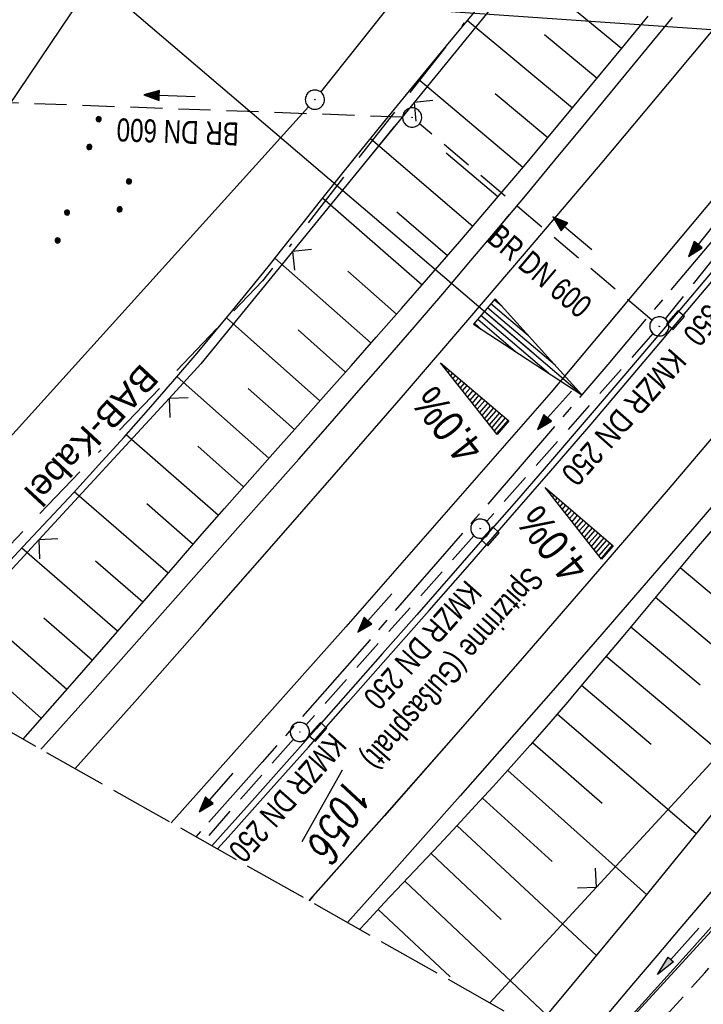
# Model space of a CAD drawing. Extents: x 511324 to 512029, y 473109 to 474055.
# Tile 3 of 29: x 511432 to 511485, y 473168 to 473245. Entities that reach past the tile are written whole.
import ezdxf
from ezdxf.enums import TextEntityAlignment as Align

# ---------------------------------------------------------------- set-up
doc = ezdxf.new("R2010")
doc.units = 0
doc.header["$LTSCALE"] = 10
doc.header["$MEASUREMENT"] = 0
for name, pattern in [('ACAD_ISO16W100', [73, 15, -6.5, 15, -6.5, 15, -7, 1, -7]), ('ACHSE', [5.5, 4, -0.5, 0.5, -0.5]), ('AUSGEZOGEN', [0]), ('LT00', [0]), ('LT11', [0.3, 0.2, -0.1]), ('LT14', [0.6, 0.5, -0.1]), ('STRICHLINIE2', [0.375, 0.25, -0.125])]:
    doc.linetypes.add(name, pattern=pattern)
doc.layers.get('0').update_dxf_attribs({"linetype": 'LT00'})
for name, color, linetype in [('-AX-020', 250, 'ACHSE'), ('-EL-020', 250, 'LT00'), ('-Halt-Pfeil', 4, 'LT00'), ('-Haltung', 182, 'STRICHLINIE2'), ('-Haltungsbeschriftung', 182, 'LT00'), ('-QUE-20O', 11, 'LT00'), ('-QUE-20W', 11, 'LT00'), ('BAB-KABEL', 220, 'ACAD_ISO16W100'), ('BAB-KABEL_TEXT', 221, 'Continuous'), ('DFK_AB_FLNR', 7, 'Continuous'), ('DFK_AB_L', 21, 'LT00'), ('DFK_AB_P', 7, 'LT00'), ('DFK_KATASTER', 250, 'LT00'), ('DFK_NUTZUNG', 250, 'LT00'), ('PFEIL', 140, 'AUSGEZOGEN'), ('RINNE_TEXT', 11, 'Continuous'), ('STROM_FREILTG', 80, 'STROMFREILEITUNG'), ('V92_AFBR_BAB', 250, 'LT00'), ('V92_BOESCH', 250, 'LT00'), ('V92_BOSCHUNG', 250, 'LT00'), ('V92_FELDWEG', 250, 'LT11'), ('V92_GRABEN', 250, 'LT00'), ('V92_KA_PRUF', 182, 'LT00'), ('V92_LD_MARK', 250, 'LT00'), ('V92_RINNE', 182, 'LT00'), ('V92_SINKK', 182, 'LT00'), ('V92_ZAUN', 40, 'LT00'), ('V93_AFBR_BAB', 250, 'LT00'), ('V93_BOESCH', 250, 'LT00'), ('V93_BOSCHUNG', 250, 'LT00'), ('V93_FELDWEG', 250, 'LT11'), ('V93_GRABEN', 250, 'LT00'), ('V93_KA_PRUF', 182, 'LT00'), ('V93_LD_MARK', 250, 'LT00'), ('V93_RINNE', 182, 'LT00'), ('V93_SINKK', 182, 'LT00'), ('V93_ZAUN', 40, 'LT00')]:
    doc.layers.add(name, color=color, linetype=linetype)
doc.layers.add('-BLATT_92-RAND', color=7, linetype='LT14', plot=False)
doc.styles.add('Arial', font='ARIAL.TTF')
doc.styles.add('Beschrift', font='ARIAL.TTF')
doc.styles.add('Haltungsbeschriftung', font='ARIAL.TTF', dxfattribs={"width": 0.75})
doc.styles.get("Standard").update_dxf_attribs({"font": 'romans.shx'})
doc.styles.add('Strom', font='txt.shx')
doc.linetypes.add('STROMFREILEITUNG', pattern='A,12.7,-5.5,["xx",Strom,S=2.5,R=0,X=-2.6,Y=-0.85],-4.35', length=22.55)

# ---------------------------------------------------------------- blocks, each defined once
blk = doc.blocks.new('SYMB0003')
at = {"color": 0, "linetype": 'ByBlock'}
for p, q in [((-0.015712, 0), (0.010166, 0.012015)), ((0, -0.021257), (-0.015712, 0)), ((0.010166, 0.012015), (0, -0.021257))]:
    blk.add_line(p, q, dxfattribs=at)
for points in [[(-0.031395, 0.499013), (-0.093691, 0.491144), (-0.154509, 0.475528), (-0.21289, 0.452414), (-0.267913, 0.422164), (-0.318712, 0.385257), (-0.364484, 0.342274), (-0.404509, 0.293893), (-0.438154, 0.240877), (-0.464888, 0.184062), (-0.484292, 0.124345), (-0.496058, 0.062667), (-0.5, 0)], [(-0.5, 0), (-0.496058, -0.062667), (-0.484292, -0.124345), (-0.464888, -0.184062), (-0.438154, -0.240877), (-0.404509, -0.293893), (-0.364485, -0.342274), (-0.318712, -0.385257), (-0.267914, -0.422164), (-0.21289, -0.452414), (-0.154509, -0.475529), (-0.093691, -0.491144), (-0.031395, -0.499014), (0.031395, -0.499014)], [(0.5, 0), (0.496057, 0.062667), (0.484292, 0.124345), (0.464888, 0.184062), (0.438153, 0.240877), (0.404509, 0.293893), (0.364484, 0.342274), (0.318712, 0.385257), (0.267913, 0.422164), (0.21289, 0.452414), (0.154509, 0.475528), (0.093691, 0.491144), (0.031395, 0.499013), (-0.031395, 0.499013)], [(0.031395, -0.499014), (0.093691, -0.491144), (0.154509, -0.475529), (0.21289, -0.452414), (0.267914, -0.422164), (0.318712, -0.385257), (0.364485, -0.342274), (0.404509, -0.293893), (0.438154, -0.240877), (0.464889, -0.184062), (0.484292, -0.124345), (0.496058, -0.062667), (0.5, 0)]]:
    blk.add_lwpolyline(points, dxfattribs=at)
blk = doc.blocks.new('SYMB0018')
at = {"color": 0, "linetype": 'ByBlock'}
for p, q in [((1, 0.13), (0, 0)), ((0.615385, 0.08), (1, 0.08)), ((0.923077, 0.12), (1, 0.12)), ((0.000669, 0), (1, 0)), ((0.307692, 0.04), (1, 0.04)), ((0.307692, -0.04), (1, -0.04)), ((0.615385, -0.08), (1, -0.08)), ((0.923077, -0.12), (1, -0.12))]:
    blk.add_line(p, q, dxfattribs=at)
blk.add_lwpolyline([(0, 0), (1, -0.13), (1, 0.13)], dxfattribs=at)
blk = doc.blocks.new('SYMB0652')
at = {"color": 0, "linetype": 'ByBlock'}
blk.add_lwpolyline([(-0.15, -0.075), (0.15, -0.075), (0.15, 0.075), (-0.15, 0.075), (-0.15, -0.075)], dxfattribs=at)
blk = doc.blocks.new('SYMB0024')
at = {"color": 0, "linetype": 'ByBlock'}
for p, q in [((-0.5, 0.5), (0, 0)), ((0, 0), (0.5, 0.5))]:
    blk.add_line(p, q, dxfattribs=at)
blk = doc.blocks.new('Pfreil3')
at = {"layer": 'PFEIL'}
blk.add_hatch(color=256, dxfattribs=at).paths.add_polyline_path([(-1.549, 0.273), (-1.549, -0.273), (0, 0)])
for p, q in [((-1.549, 0), (-4.831, 0)), ((-1.549, -0.273), (-1.549, 0.273)), ((-1.549, 0.273), (0, 0)), ((0, 0), (-1.549, -0.273))]:
    blk.add_line(p, q, dxfattribs=at)
blk = doc.blocks.new('SYMB7111')
at = {"color": 0, "linetype": 'ByBlock'}
for p, q in [((-0.13, 0.202919), (-0.13, 0.177081)), ((-0.125, 0.172895), (-0.125, 0.207105)), ((-0.12, 0.209164), (-0.12, 0.170836)), ((-0.115, 0.170204), (-0.115, 0.209796)), ((-0.11, 0.209164), (-0.11, 0.170836)), ((-0.105, 0.172895), (-0.105, 0.207105)), ((-0.1, 0.202919), (-0.1, 0.177081)), ((-0.095, 0.189874), (-0.095, 0.190146)), ((0.1, 0.202919), (0.1, 0.177081)), ((0.105, 0.172895), (0.105, 0.207105)), ((0.11, 0.209164), (0.11, 0.170836)), ((0.115, 0.170204), (0.115, 0.209796)), ((0.12, 0.209164), (0.12, 0.170836)), ((0.125, 0.172895), (0.125, 0.207105)), ((0.13, 0.202919), (0.13, 0.177081)), ((0.135, 0.189874), (0.135, 0.190146)), ((-0.515, -0.177081), (-0.515, -0.202919)), ((-0.51, -0.207105), (-0.51, -0.172895)), ((-0.505, -0.170836), (-0.505, -0.209164)), ((-0.5, -0.209796), (-0.5, -0.170204)), ((-0.495, -0.170836), (-0.495, -0.209164)), ((-0.49, -0.207105), (-0.49, -0.172895)), ((-0.485, -0.177081), (-0.485, -0.202919)), ((-0.48, -0.190126), (-0.48, -0.189854)), ((-0.285, -0.177081), (-0.285, -0.202919)), ((-0.28, -0.207105), (-0.28, -0.172895)), ((-0.275, -0.170836), (-0.275, -0.209164)), ((-0.27, -0.209796), (-0.27, -0.170204)), ((-0.265, -0.170836), (-0.265, -0.209164)), ((-0.26, -0.207105), (-0.26, -0.172895)), ((-0.255, -0.177081), (-0.255, -0.202919)), ((-0.25, -0.190126), (-0.25, -0.189854)), ((0.255, -0.177081), (0.255, -0.202919)), ((0.26, -0.207105), (0.26, -0.172895)), ((0.265, -0.170836), (0.265, -0.209164)), ((0.27, -0.209796), (0.27, -0.170204)), ((0.275, -0.170836), (0.275, -0.209164)), ((0.28, -0.207105), (0.28, -0.172895)), ((0.285, -0.177081), (0.285, -0.202919)), ((0.29, -0.190126), (0.29, -0.189854)), ((0.485, -0.177081), (0.485, -0.202919)), ((0.49, -0.207105), (0.49, -0.172895)), ((0.495, -0.170836), (0.495, -0.209164)), ((0.5, -0.209796), (0.5, -0.170204)), ((0.505, -0.170836), (0.505, -0.209164)), ((0.51, -0.207105), (0.51, -0.172895)), ((0.515, -0.177081), (0.515, -0.202919)), ((0.52, -0.190126), (0.52, -0.189854))]:
    blk.add_line(p, q, dxfattribs=at)
for points in [[(-0.095, 0.19), (-0.096981, 0.198678), (-0.10253, 0.205637), (-0.11055, 0.209499), (-0.11945, 0.209499), (-0.12747, 0.205637), (-0.133019, 0.198678), (-0.135, 0.19), (-0.133019, 0.181322), (-0.12747, 0.174363), (-0.11945, 0.170501), (-0.11055, 0.170501), (-0.10253, 0.174363), (-0.096981, 0.181322), (-0.095, 0.19)], [(0.135, 0.19), (0.133019, 0.198678), (0.12747, 0.205637), (0.11945, 0.209499), (0.11055, 0.209499), (0.10253, 0.205637), (0.096981, 0.198678), (0.095, 0.19), (0.096981, 0.181322), (0.10253, 0.174363), (0.11055, 0.170501), (0.11945, 0.170501), (0.12747, 0.174363), (0.133019, 0.181322), (0.135, 0.19)], [(-0.48, -0.19), (-0.481981, -0.181322), (-0.48753, -0.174363), (-0.49555, -0.170501), (-0.50445, -0.170501), (-0.51247, -0.174363), (-0.518019, -0.181322), (-0.52, -0.19), (-0.518019, -0.198678), (-0.51247, -0.205637), (-0.50445, -0.209499), (-0.49555, -0.209499), (-0.48753, -0.205637), (-0.481981, -0.198678), (-0.48, -0.19)], [(-0.25, -0.19), (-0.251981, -0.181322), (-0.25753, -0.174363), (-0.26555, -0.170501), (-0.27445, -0.170501), (-0.28247, -0.174363), (-0.288019, -0.181322), (-0.29, -0.19), (-0.288019, -0.198678), (-0.28247, -0.205637), (-0.27445, -0.209499), (-0.26555, -0.209499), (-0.25753, -0.205637), (-0.251981, -0.198678), (-0.25, -0.19)], [(0.29, -0.19), (0.288019, -0.181322), (0.28247, -0.174363), (0.27445, -0.170501), (0.26555, -0.170501), (0.25753, -0.174363), (0.251981, -0.181322), (0.25, -0.19), (0.251981, -0.198678), (0.25753, -0.205637), (0.26555, -0.209499), (0.27445, -0.209499), (0.28247, -0.205637), (0.288019, -0.198678), (0.29, -0.19)], [(0.52, -0.19), (0.518019, -0.181322), (0.51247, -0.174363), (0.50445, -0.170501), (0.49555, -0.170501), (0.48753, -0.174363), (0.481981, -0.181322), (0.48, -0.19), (0.481981, -0.198678), (0.48753, -0.205637), (0.49555, -0.209499), (0.50445, -0.209499), (0.51247, -0.205637), (0.518019, -0.198678), (0.52, -0.19)]]:
    blk.add_lwpolyline(points, dxfattribs=at)
blk = doc.blocks.new('SYMB0070')
at = {"color": 0, "linetype": 'ByBlock'}
for p, q in [((-0.5, 0), (0.2, 0)), ((0.5, 0), (0.2, 0.1)), ((0.2, 0.1), (0.2, 0)), ((0.468, 0), (0.21, 0.086)), ((0.21, 0.086), (0.21, -0.086)), ((0.21, -0.086), (0.468, 0)), ((0.22, -0.072), (0.437, 0)), ((0.23, -0.058), (0.405, 0)), ((0.24, -0.045), (0.374, 0)), ((0.342, 0), (0.25, 0.031)), ((0.25, 0.031), (0.25, -0.031)), ((0.25, -0.031), (0.342, 0)), ((0.26, -0.017), (0.31, 0)), ((0.27, -0.003), (0.279, 0))]:
    blk.add_line(p, q, dxfattribs=at)
for points in [[(0.2, 0), (0.2, -0.1), (0.5, 0)], [(0.437, 0), (0.22, 0.072), (0.22, -0.072)], [(0.405, 0), (0.23, 0.058), (0.23, -0.058)], [(0.374, 0), (0.24, 0.045), (0.24, -0.045)], [(0.31, 0), (0.26, 0.017), (0.26, -0.017)], [(0.279, 0), (0.27, 0.003), (0.27, -0.003)]]:
    blk.add_lwpolyline(points, dxfattribs=at)

msp = doc.modelspace()

# ---------------------------------------------------------------- linework, layer by layer
at = {"layer": '-AX-020', "ltscale": 0.2, "flags": 128}
msp.add_lwpolyline([(511886.438, 473994.574), (511883.699, 473984.53), (511880.287, 473972.328), (511876.798, 473960.148), (511873.233, 473947.991), (511869.591, 473935.856), (511865.873, 473923.745), (511862.077, 473911.656), (511858.206, 473899.593), (511854.259, 473887.554), (511850.236, 473875.54), (511846.136, 473863.552), (511841.962, 473851.59), (511837.711, 473839.654), (511833.386, 473827.746), (511828.985, 473815.865), (511824.51, 473804.012), (511819.96, 473792.188), (511815.335, 473780.392), (511810.636, 473768.626), (511805.863, 473756.89), (511801.015, 473745.185), (511796.094, 473733.51), (511791.099, 473721.866), (511786.031, 473710.255), (511780.889, 473698.675), (511775.675, 473687.128), (511770.388, 473675.615), (511765.028, 473664.135), (511759.596, 473652.689), (511754.091, 473641.278), (511748.515, 473629.901), (511742.867, 473618.56), (511737.147, 473607.255), (511731.356, 473595.986), (511725.494, 473584.754), (511719.562, 473573.559), (511713.558, 473562.402), (511707.485, 473551.283), (511701.341, 473540.203), (511695.128, 473529.162), (511688.845, 473518.159), (511682.492, 473507.198), (511676.07, 473496.276), (511669.58, 473485.395), (511663.021, 473474.555), (511656.394, 473463.757), (511649.699, 473453.001), (511642.935, 473442.288), (511636.105, 473431.617), (511629.207, 473420.99), (511622.242, 473410.406), (511615.211, 473399.867), (511608.113, 473389.372), (511600.949, 473378.922), (511593.719, 473368.518), (511586.423, 473358.16), (511579.062, 473347.848), (511571.637, 473337.582), (511564.147, 473327.364), (511556.592, 473317.193), (511548.973, 473307.07), (511541.291, 473296.996), (511533.545, 473286.969), (511525.735, 473276.993), (511517.863, 473267.066), (511509.929, 473257.188), (511501.932, 473247.361), (511493.873, 473237.584), (511485.753, 473227.859), (511477.572, 473218.186), (511475.548, 473215.811), (511467.291, 473206.202), (511458.976, 473196.642), (511450.605, 473187.132), (511445.428, 473181.314)], dxfattribs=at)
at = {"layer": '-BLATT_92-RAND'}
msp.add_lwpolyline([(511779.026, 474055.252), (511324.063, 473249.874), (511573.948, 473108.713), (512028.911, 473914.09), (511779.026, 474055.252)], dxfattribs=at)
at = {"layer": '-EL-020'}
msp.add_line((511471.745, 473219.058), (511414.708, 473267.758), dxfattribs=at)
at = {"layer": '-Haltung'}
for p, q in [((511461.562, 473237.483), (511425.099, 473238.811)), ((511481.026, 473221.636), (511462.884, 473236.972)), ((511490.482, 473232.278), (511482.067, 473221.738)), ((511481.102, 473220.59), (511468.125, 473205.926)), ((511481.102, 473220.59), (511468.125, 473205.926)), ((511467.13, 473204.803), (511454.042, 473190.052)), ((511467.13, 473204.803), (511454.042, 473190.052)), ((511453.048, 473188.928), (511446.04, 473180.968)), ((511453.048, 473188.928), (511446.04, 473180.968))]:
    msp.add_line(p, q, dxfattribs=at)
at = {"layer": '-QUE-20O'}
for p, q in [((511472.712, 473208.553), (511472.707, 473208.547)), ((511472.896, 473208.306), (511472.94, 473208.358)), ((511473.169, 473208.163), (511473.085, 473208.066)), ((511473.275, 473207.826), (511473.397, 473207.969)), ((511473.625, 473207.774), (511473.464, 473207.585)), ((511473.653, 473207.345), (511473.853, 473207.579)), ((511474.081, 473207.384), (511473.842, 473207.104)), ((511474.031, 473206.864), (511474.309, 473207.189)), ((511474.537, 473206.995), (511474.221, 473206.623)), ((511474.41, 473206.383), (511474.766, 473206.8)), ((511474.994, 473206.605), (511474.599, 473206.143)), ((511474.788, 473205.902), (511475.222, 473206.41)), ((511475.45, 473206.215), (511474.977, 473205.662)), ((511475.166, 473205.421), (511475.678, 473206.021)), ((511475.906, 473205.826), (511475.356, 473205.181)), ((511475.545, 473204.94), (511476.134, 473205.631)), ((511476.363, 473205.436), (511475.734, 473204.7)), ((511475.923, 473204.46), (511476.591, 473205.241)), ((511476.819, 473205.047), (511476.112, 473204.219)), ((511476.302, 473203.979), (511477.047, 473204.852)), ((511477.275, 473204.657), (511476.491, 473203.738)), ((511476.68, 473203.498), (511477.503, 473204.462)), ((511477.731, 473204.267), (511476.869, 473203.257)), ((511477.058, 473203.017), (511477.96, 473204.073))]:
    msp.add_line(p, q, dxfattribs=at)
msp.add_lwpolyline([(511477.096, 473202.969), (511472.682, 473208.579), (511478.006, 473204.033), (511477.096, 473202.969)], dxfattribs=at)
at = {"layer": '-QUE-20W'}
for p, q in [((511464.555, 473218.289), (511464.55, 473218.283)), ((511464.739, 473218.043), (511464.783, 473218.094)), ((511465.011, 473217.9), (511464.928, 473217.802)), ((511465.117, 473217.562), (511465.239, 473217.705)), ((511465.467, 473217.51), (511465.306, 473217.321)), ((511465.495, 473217.081), (511465.695, 473217.315)), ((511465.924, 473217.121), (511465.685, 473216.841)), ((511465.874, 473216.6), (511466.152, 473216.926)), ((511466.38, 473216.731), (511466.063, 473216.36)), ((511466.252, 473216.119), (511466.608, 473216.536)), ((511466.836, 473216.341), (511466.441, 473215.879)), ((511466.631, 473215.638), (511467.064, 473216.147)), ((511467.293, 473215.952), (511466.82, 473215.398)), ((511467.009, 473215.158), (511467.521, 473215.757)), ((511467.749, 473215.562), (511467.198, 473214.917)), ((511467.387, 473214.677), (511467.977, 473215.367)), ((511468.205, 473215.173), (511467.576, 473214.436)), ((511467.766, 473214.196), (511468.433, 473214.978)), ((511468.661, 473214.783), (511467.955, 473213.955)), ((511468.144, 473213.715), (511468.889, 473214.588)), ((511469.118, 473214.393), (511468.333, 473213.475)), ((511468.522, 473213.234), (511469.346, 473214.199)), ((511469.574, 473214.004), (511468.712, 473212.994)), ((511468.901, 473212.753), (511469.802, 473213.809))]:
    msp.add_line(p, q, dxfattribs=at)
msp.add_lwpolyline([(511468.939, 473212.705), (511464.524, 473218.315), (511469.848, 473213.77), (511468.939, 473212.705)], dxfattribs=at)
at = {"layer": 'BAB-KABEL', "ltscale": 0.03, "flags": 128}
msp.add_lwpolyline([(511852.889, 474013.526), (511852.776, 474012.454), (511853.171, 473966.862), (511852.492, 473957.146), (511851.311, 473949.656), (511841.692, 473942.065), (511825.821, 473895.229), (511826.651, 473894.117), (511810.899, 473851.945), (511793.573, 473805.027), (511775.285, 473758.358), (511755.124, 473712.475), (511734.052, 473667.008), (511712.225, 473621.972), (511689.498, 473577.273), (511665.157, 473533.497), (511639.854, 473490.241), (511612.908, 473448.14), (511601.588, 473431.806), (511558.048, 473366.072), (511514.894, 473306.01), (511484.056, 473267.454), (511450.631, 473224.7), (511421.861, 473194.628)], dxfattribs=at)
at = {"layer": 'DFK_AB_L'}
for p, q in [((511455.187, 473239.437), (511466.243, 473253.343)), ((511417.17, 473197.277), (511454.217, 473238.293)), ((511476.365, 473163.838), (511491.513, 473180.337))]:
    msp.add_line(p, q, dxfattribs=at)
at = {"layer": 'DFK_KATASTER'}
msp.add_line((511437.501, 473248.338), (511412.539, 473211.272), dxfattribs=at)
at = {"layer": 'STROM_FREILTG', "ltscale": 0.1}
msp.add_lwpolyline([(511327.389, 473255.762), (511441.597, 473247.399), (511557.977, 473239.333), (511644.263, 473233.185)], dxfattribs=at)
at = {"layer": 'V92_AFBR_BAB'}
for points in [[(511658.342, 473470.649), (511645.634, 473450.171), (511632.651, 473429.984), (511618.11, 473407.98), (511604.541, 473387.807), (511590.083, 473366.848), (511577.048, 473348.528), (511563.036, 473329.404), (511548.258, 473309.54), (511535.12, 473292.181), (511520.27, 473273.307), (511504.334, 473253.59), (511488.467, 473234.283), (511473.15, 473216.01), (511457.141, 473197.691), (511443.509, 473182.398)], [(511433.336, 473188.145), (511433.48, 473188.305), (511437.347, 473192.634), (511441.208, 473196.968), (511445.064, 473201.307), (511448.916, 473205.65), (511451.187, 473208.214), (511453.454, 473210.781), (511455.718, 473213.351), (511457.975, 473215.927), (511460.225, 473218.51), (511462.465, 473221.1), (511464.694, 473223.7), (511466.898, 473226.294), (511469.091, 473228.898), (511471.274, 473231.509), (511473.451, 473234.127), (511475.622, 473236.749), (511477.79, 473239.374), (511479.956, 473242), (511482.641, 473245.257)], [(511516.813, 473244.48), (511513.545, 473240.46), (511510.269, 473236.447), (511506.983, 473232.441), (511503.688, 473228.443), (511500.38, 473224.456), (511496.568, 473219.893), (511492.738, 473215.344), (511488.892, 473210.809), (511485.03, 473206.288), (511481.078, 473201.694), (511477.11, 473197.114), (511473.128, 473192.547), (511469.13, 473187.993), (511466.053, 473184.507), (511462.969, 473181.028), (511459.879, 473177.554), (511457.267, 473174.626)]]:
    msp.add_lwpolyline(points, dxfattribs=at)
at = {"layer": 'V92_BOESCH'}
for points in [[(511429.934, 473201.847), (511431.933, 473203.953), (511433.922, 473206.068), (511435.898, 473208.194), (511437.86, 473210.333), (511439.805, 473212.486), (511441.732, 473214.656), (511443.637, 473216.843), (511445.519, 473219.051), (511446.92, 473220.728), (511448.309, 473222.415), (511449.689, 473224.111), (511451.061, 473225.813), (511452.427, 473227.52), (511453.79, 473229.229), (511455.153, 473230.94), (511456.517, 473232.649), (511457.885, 473234.355), (511459.989, 473236.958), (511462.104, 473239.551), (511464.23, 473242.135), (511466.364, 473244.713), (511468.503, 473247.285)], [(511431.943, 473188.932), (511432.314, 473189.348), (511434.246, 473191.535), (511436.169, 473193.729), (511438.087, 473195.929), (511440.001, 473198.131), (511441.913, 473200.335), (511443.827, 473202.539), (511445.743, 473204.739), (511447.665, 473206.935), (511449.633, 473209.17), (511451.607, 473211.399), (511453.585, 473213.626), (511455.563, 473215.851), (511457.54, 473218.078), (511459.513, 473220.308), (511461.481, 473222.544), (511463.44, 473224.786), (511466.024, 473227.776), (511468.592, 473230.78), (511471.144, 473233.798), (511473.681, 473236.828), (511476.207, 473239.869), (511478.721, 473242.918), (511480.728, 473245.366)], [(511518.682, 473224.802), (511514.097, 473218.965), (511509.511, 473213.13), (511504.921, 473207.297), (511500.329, 473201.467), (511498.005, 473198.52), (511495.678, 473195.576), (511493.348, 473192.634), (511491.012, 473189.696), (511488.67, 473186.763), (511486.32, 473183.836), (511483.054, 473179.799), (511479.77, 473175.776), (511476.465, 473171.77), (511473.14, 473167.781)], [(511485.926, 473205.509), (511484.481, 473203.806), (511483.042, 473202.097), (511481.609, 473200.384), (511480.178, 473198.669), (511478.747, 473196.955), (511477.313, 473195.242), (511475.875, 473193.533), (511474.43, 473191.831), (511472.976, 473190.138), (511471.51, 473188.455), (511470.029, 473186.784), (511468.638, 473185.243), (511467.236, 473183.713), (511465.825, 473182.192), (511464.406, 473180.676), (511462.983, 473179.164), (511461.559, 473177.653), (511460.135, 473176.142), (511458.714, 473174.628), (511458.214, 473174.091)]]:
    msp.add_lwpolyline(points, dxfattribs=at)
at = {"layer": 'V92_BOSCHUNG'}
for p, q in [((511478.656, 473242.839), (511470.439, 473249.606)), ((511474.818, 473238.195), (511466.615, 473245.016)), ((511476.74, 473240.514), (511472.633, 473243.913)), ((511470.945, 473233.563), (511462.817, 473240.419)), ((511472.889, 473235.88), (511468.799, 473239.298)), ((511467.038, 473228.959), (511459.049, 473235.798)), ((511469, 473231.262), (511464.963, 473234.685)), ((511463.085, 473224.379), (511455.324, 473231.154)), ((511465.067, 473226.664), (511461.125, 473230.072)), ((511459.102, 473219.842), (511451.602, 473226.488)), ((511461.093, 473222.102), (511457.281, 473225.464)), ((511451.863, 473218.238), (511447.83, 473221.83)), ((511457.104, 473217.587), (511456.123, 473218.461)), ((511451.136, 473210.867), (511443.963, 473217.223)), ((511453.119, 473213.102), (511449.516, 473216.311)), ((511455.112, 473215.344), (511454.613, 473215.788)), ((511447.184, 473206.386), (511439.99, 473212.693)), ((511449.157, 473208.629), (511445.572, 473211.789)), ((511443.257, 473201.883), (511435.936, 473208.235)), ((511445.217, 473204.136), (511441.595, 473207.296)), ((511439.324, 473197.351), (511431.834, 473203.849)), ((511441.298, 473199.627), (511437.591, 473202.827)), ((511483.227, 473202.318), (511488.569, 473197.831)), ((511481.294, 473200.007), (511492.053, 473191.004)), ((511435.356, 473192.8), (511427.716, 473199.529)), ((511437.347, 473195.078), (511433.561, 473198.38)), ((511479.372, 473197.703), (511484.778, 473193.18)), ((511477.456, 473195.412), (511488.302, 473186.303)), ((511433.367, 473190.538), (511429.505, 473193.956)), ((511475.54, 473193.137), (511480.973, 473188.54)), ((511473.628, 473190.895), (511484.488, 473181.567)), ((511471.705, 473188.678), (511477.13, 473183.932)), ((511469.767, 473186.493), (511480.606, 473176.797)), ((511467.804, 473184.33), (511473.227, 473179.372)), ((511465.811, 473182.177), (511476.694, 473172.046)), ((511463.787, 473180.017), (511469.267, 473174.86)), ((511461.738, 473177.844), (511472.81, 473167.388)), ((511459.663, 473175.64), (511465.277, 473170.375))]:
    msp.add_line(p, q, dxfattribs=at)
at = {"layer": 'V92_FELDWEG', "flags": 128}
msp.add_lwpolyline([(511478.118, 473162.847), (511479.665, 473164.575), (511482.403, 473167.636), (511485.143, 473170.697), (511487.886, 473173.758), (511490.634, 473176.817), (511493.389, 473179.875), (511495.281, 473181.969), (511497.174, 473184.063), (511499.067, 473186.158), (511500.957, 473188.256), (511502.842, 473190.358), (511504.719, 473192.466), (511506.587, 473194.581), (511508.442, 473196.704), (511510.284, 473198.837), (511512.109, 473200.982), (511513.915, 473203.139), (511515.7, 473205.31), (511517.462, 473207.496), (511519.199, 473209.699), (511520.907, 473211.92), (511522.585, 473214.161), (511523.513, 473215.426), (511524.436, 473216.696), (511525.357, 473217.966), (511526.281, 473219.235), (511527.212, 473220.501), (511528.156, 473221.76), (511529.115, 473223.01), (511530.096, 473224.248), (511531.102, 473225.472), (511532.137, 473226.68), (511533.206, 473227.867), (511534.314, 473229.033), (511535.24, 473229.956), (511536.193, 473230.858), (511537.173, 473231.732), (511538.179, 473232.573), (511539.211, 473233.376), (511540.268, 473234.135), (511541.349, 473234.843), (511542.455, 473235.496), (511543.583, 473236.089), (511544.734, 473236.614), (511545.907, 473237.068), (511547.102, 473237.443), (511548.249, 473237.723), (511549.413, 473237.935), (511550.592, 473238.086), (511551.784, 473238.182), (511552.987, 473238.23), (511554.199, 473238.237), (511555.418, 473238.209), (511556.642, 473238.153), (511557.87, 473238.076), (511559.1, 473237.983), (511560.328, 473237.882), (511561.555, 473237.78), (511563.745, 473237.606), (511565.923, 473237.446), (511568.091, 473237.297), (511570.251, 473237.156), (511572.403, 473237.021), (511574.549, 473236.889), (511576.692, 473236.758), (511578.833, 473236.625), (511580.974, 473236.488), (511583.115, 473236.344), (511585.911, 473236.143), (511588.712, 473235.928), (511591.516, 473235.702), (511594.323, 473235.467), (511597.133, 473235.227), (511599.944, 473234.982), (511602.757, 473234.737), (511605.571, 473234.493), (511608.385, 473234.253), (511611.198, 473234.02), (511614.662, 473233.744), (511618.125, 473233.48), (511621.587, 473233.226), (511625.048, 473232.98), (511628.509, 473232.74), (511631.969, 473232.505), (511635.43, 473232.272), (511638.891, 473232.041), (511642.954, 473231.768), (511643.444, 473231.735)], dxfattribs=at)
at = {"layer": 'V92_GRABEN'}
for points in [[(511477.815, 473167.75), (511479.622, 473169.88), (511481.428, 473172.012), (511483.234, 473174.144), (511485.042, 473176.273), (511486.856, 473178.399), (511488.676, 473180.52), (511490.505, 473182.633), (511492.416, 473184.819), (511494.337, 473186.997), (511496.266, 473189.168), (511498.199, 473191.335), (511500.135, 473193.499), (511502.072, 473195.663), (511504.007, 473197.828), (511505.937, 473199.996), (511507.861, 473202.169), (511509.776, 473204.348), (511511.68, 473206.537), (511513.571, 473208.736), (511515.446, 473210.947), (511517.303, 473213.173)], [(511518.197, 473211.812), (511515.318, 473208.344), (511512.42, 473204.891), (511509.504, 473201.453), (511506.573, 473198.028), (511503.627, 473194.615), (511500.668, 473191.214), (511497.697, 473187.823), (511494.716, 473184.44), (511491.726, 473181.066), (511487.831, 473176.693), (511483.921, 473172.333), (511479.997, 473167.987)]]:
    msp.add_lwpolyline(points, dxfattribs=at)
at = {"layer": 'V92_LD_MARK'}
for points in [[(511436.007, 473186.636), (511440.653, 473191.852), (511445.926, 473197.81), (511451.181, 473203.785), (511456.415, 473209.778), (511461.627, 473215.789), (511466.818, 473221.819), (511471.985, 473227.869), (511477.129, 473233.939), (511482.248, 473240.03), (511489.88, 473249.208), (511497.454, 473258.434), (511504.97, 473267.708), (511512.428, 473277.029), (511519.828, 473286.396), (511527.169, 473295.808)], [(511552.144, 473294.771), (511544.167, 473284.402), (511535.554, 473273.361), (511526.864, 473262.382), (511518.098, 473251.464), (511509.256, 473240.608), (511500.339, 473229.814), (511491.347, 473219.082), (511482.281, 473208.414), (511476.783, 473202.017), (511471.259, 473195.642), (511465.711, 473189.289), (511460.138, 473182.957), (511454.541, 473176.646), (511454.256, 473176.327)]]:
    msp.add_lwpolyline(points, dxfattribs=at)
at = {"layer": 'V92_RINNE'}
for points in [[(511516.728, 473263.293), (511513.513, 473259.31), (511510.292, 473255.331), (511507.065, 473251.357), (511503.922, 473247.495), (511500.773, 473243.637), (511497.617, 473239.785), (511494.452, 473235.939), (511491.278, 473232.102), (511488.225, 473228.432), (511485.161, 473224.772), (511482.085, 473221.122), (511478.997, 473217.482), (511475.895, 473213.854), (511473.264, 473210.799), (511470.624, 473207.752), (511467.977, 473204.711), (511465.322, 473201.677), (511462.662, 473198.647), (511459.998, 473195.621), (511454.807, 473189.746), (511449.602, 473183.881), (511446.682, 473180.606)], [(511447.122, 473180.357), (511447.954, 473181.289), (511451.082, 473184.799), (511454.207, 473188.313), (511457.326, 473191.831), (511460.44, 473195.355), (511463.625, 473198.973), (511466.802, 473202.599), (511469.97, 473206.232), (511473.126, 473209.875), (511476.271, 473213.529), (511480.143, 473218.064), (511483.995, 473222.616), (511487.829, 473227.184), (511491.645, 473231.766), (511494.296, 473234.969), (511496.939, 473238.179), (511499.576, 473241.393), (511502.208, 473244.611), (511504.836, 473247.833)]]:
    msp.add_lwpolyline(points, dxfattribs=at)
at = {"layer": 'V92_ZAUN'}
for p, q in [((511471.942, 473250.254), (511462.454, 473238.636)), ((511443.338, 473215.523), (511433.164, 473204.501)), ((511433.164, 473204.501), (511423.3, 473193.814)), ((511476.691, 473177.381), (511486.853, 473188.414)), ((511468.374, 473168.352), (511476.691, 473177.381))]:
    msp.add_line(p, q, dxfattribs=at)
for points in [[(511462.454, 473238.636), (511458.476, 473233.765), (511452.978, 473227.008)], [(511452.978, 473227.008), (511445.824, 473218.216), (511443.338, 473215.523)]]:
    msp.add_lwpolyline(points, dxfattribs=at)
at = {"layer": 'V93_AFBR_BAB'}
for points in [[(511433.336, 473188.145), (511433.48, 473188.305), (511437.347, 473192.634), (511441.208, 473196.968), (511445.064, 473201.307), (511448.916, 473205.65), (511451.187, 473208.214), (511453.454, 473210.781), (511455.718, 473213.351), (511457.975, 473215.927), (511460.225, 473218.51), (511462.465, 473221.1), (511464.694, 473223.7), (511466.898, 473226.294), (511469.091, 473228.898), (511469.914, 473229.883)], [(511478.952, 473222.931), (511473.15, 473216.01), (511457.141, 473197.691), (511443.509, 473182.398)], [(511491.189, 473213.518), (511488.892, 473210.809), (511485.03, 473206.288), (511481.078, 473201.694), (511477.11, 473197.114), (511473.128, 473192.547), (511469.13, 473187.993), (511466.053, 473184.507), (511462.969, 473181.028), (511459.879, 473177.554), (511457.267, 473174.626)]]:
    msp.add_lwpolyline(points, dxfattribs=at)
at = {"layer": 'V93_BOESCH'}
for points in [[(511422.591, 473194.215), (511423.896, 473195.565), (511425.913, 473197.655), (511427.926, 473199.748), (511429.934, 473201.847), (511431.933, 473203.953), (511433.922, 473206.068), (511435.898, 473208.194), (511437.86, 473210.333), (511439.805, 473212.486), (511441.732, 473214.656), (511443.637, 473216.843), (511445.519, 473219.051), (511446.92, 473220.728), (511448.309, 473222.415), (511449.689, 473224.111), (511451.061, 473225.813), (511452.427, 473227.52), (511453.79, 473229.229), (511455.153, 473230.94), (511456.517, 473232.649), (511457.885, 473234.355), (511459.989, 473236.958), (511460.269, 473237.302)], [(511431.943, 473188.932), (511432.314, 473189.348), (511434.246, 473191.535), (511436.169, 473193.729), (511438.087, 473195.929), (511440.001, 473198.131), (511441.913, 473200.335), (511443.827, 473202.539), (511445.743, 473204.739), (511447.665, 473206.935), (511449.633, 473209.17), (511451.607, 473211.399), (511453.585, 473213.626), (511455.563, 473215.851), (511457.54, 473218.078), (511459.513, 473220.308), (511461.481, 473222.544), (511463.44, 473224.786), (511466.024, 473227.776), (511468.592, 473230.781), (511468.653, 473230.853)], [(511485.926, 473205.509), (511484.481, 473203.806), (511483.042, 473202.097), (511481.609, 473200.384), (511480.178, 473198.669), (511478.747, 473196.955), (511477.313, 473195.242), (511475.875, 473193.533), (511474.43, 473191.831), (511472.976, 473190.138), (511471.51, 473188.455), (511470.029, 473186.784), (511468.639, 473185.244), (511467.236, 473183.714), (511465.825, 473182.192), (511464.406, 473180.676), (511462.983, 473179.164), (511461.559, 473177.653), (511460.135, 473176.142), (511458.714, 473174.628), (511458.214, 473174.091)], [(511502.791, 473204.593), (511500.329, 473201.467), (511498.005, 473198.52), (511495.678, 473195.576), (511493.348, 473192.634), (511491.012, 473189.696), (511488.67, 473186.763), (511486.32, 473183.836), (511483.054, 473179.799), (511479.77, 473175.776), (511476.465, 473171.77), (511473.14, 473167.781), (511471.928, 473166.344)]]:
    msp.add_lwpolyline(points, dxfattribs=at)
at = {"layer": 'V93_BOSCHUNG'}
for p, q in [((511467.038, 473228.959), (511459.049, 473235.798)), ((511463.085, 473224.379), (511455.324, 473231.154)), ((511465.067, 473226.664), (511461.125, 473230.072)), ((511459.102, 473219.842), (511451.602, 473226.488)), ((511461.093, 473222.102), (511457.281, 473225.464)), ((511455.112, 473215.344), (511447.83, 473221.83)), ((511457.104, 473217.587), (511453.416, 473220.872)), ((511451.136, 473210.867), (511443.963, 473217.223)), ((511453.119, 473213.102), (511449.516, 473216.311)), ((511447.184, 473206.386), (511439.99, 473212.693)), ((511449.157, 473208.629), (511445.572, 473211.789)), ((511443.257, 473201.883), (511435.936, 473208.235)), ((511445.217, 473204.136), (511441.595, 473207.296)), ((511439.324, 473197.352), (511431.834, 473203.849)), ((511441.298, 473199.627), (511437.591, 473202.827)), ((511483.227, 473202.318), (511488.569, 473197.831)), ((511481.294, 473200.007), (511492.053, 473191.004)), ((511435.356, 473192.8), (511427.716, 473199.529)), ((511437.347, 473195.078), (511433.561, 473198.38)), ((511479.372, 473197.703), (511484.778, 473193.18)), ((511477.456, 473195.412), (511488.302, 473186.303)), ((511433.367, 473190.538), (511429.505, 473193.956)), ((511475.54, 473193.137), (511480.973, 473188.54)), ((511473.628, 473190.895), (511484.488, 473181.567)), ((511471.705, 473188.678), (511477.13, 473183.932)), ((511469.767, 473186.493), (511480.606, 473176.797)), ((511467.804, 473184.33), (511473.227, 473179.372)), ((511465.811, 473182.177), (511476.694, 473172.046)), ((511463.787, 473180.017), (511469.267, 473174.86)), ((511461.738, 473177.844), (511472.81, 473167.388)), ((511459.663, 473175.641), (511465.277, 473170.375))]:
    msp.add_line(p, q, dxfattribs=at)
at = {"layer": 'V93_FELDWEG', "flags": 128}
msp.add_lwpolyline([(511478.118, 473162.847), (511479.665, 473164.575), (511482.403, 473167.636), (511485.143, 473170.697), (511487.886, 473173.758), (511490.634, 473176.818), (511493.389, 473179.875), (511495.281, 473181.969), (511497.174, 473184.063), (511499.067, 473186.158), (511500.957, 473188.256), (511502.842, 473190.358), (511504.719, 473192.466), (511506.587, 473194.581), (511508.442, 473196.704), (511510.28, 473198.833)], dxfattribs=at)
at = {"layer": 'V93_GRABEN'}
for points in [[(511475.091, 473164.558), (511476.004, 473165.624), (511477.815, 473167.75), (511479.622, 473169.88), (511481.428, 473172.012), (511483.234, 473174.144), (511485.042, 473176.274), (511486.856, 473178.4), (511488.676, 473180.52), (511490.505, 473182.633), (511492.416, 473184.819), (511494.337, 473186.997), (511496.266, 473189.168), (511498.199, 473191.335), (511500.135, 473193.499), (511502.072, 473195.663), (511504.007, 473197.828), (511505.937, 473199.996), (511507.084, 473201.291)], [(511508.46, 473200.232), (511506.573, 473198.028), (511503.627, 473194.615), (511500.668, 473191.214), (511497.697, 473187.823), (511494.716, 473184.44), (511491.726, 473181.066), (511487.831, 473176.693), (511483.921, 473172.333), (511479.997, 473167.987), (511476.272, 473163.89)]]:
    msp.add_lwpolyline(points, dxfattribs=at)
at = {"layer": 'V93_LD_MARK'}
for points in [[(511436.007, 473186.636), (511440.653, 473191.852), (511445.926, 473197.81), (511451.181, 473203.785), (511456.415, 473209.778), (511461.627, 473215.789), (511466.818, 473221.819), (511471.985, 473227.869), (511472.201, 473228.124)], [(511488.424, 473215.644), (511482.281, 473208.414), (511476.784, 473202.016), (511471.261, 473195.641), (511465.714, 473189.287), (511460.142, 473182.954), (511454.547, 473176.641), (511454.263, 473176.323)]]:
    msp.add_lwpolyline(points, dxfattribs=at)
at = {"layer": 'V93_RINNE'}
for points in [[(511481.777, 473220.758), (511478.997, 473217.482), (511475.895, 473213.854), (511473.264, 473210.799), (511470.625, 473207.752), (511467.977, 473204.711), (511465.322, 473201.677), (511462.662, 473198.647), (511459.998, 473195.621), (511454.807, 473189.746), (511449.602, 473183.882), (511446.682, 473180.606)], [(511447.122, 473180.357), (511447.954, 473181.289), (511451.082, 473184.799), (511454.207, 473188.313), (511457.326, 473191.831), (511460.44, 473195.355), (511463.625, 473198.973), (511466.802, 473202.599), (511469.97, 473206.233), (511473.126, 473209.876), (511476.271, 473213.529), (511480.143, 473218.064), (511482.168, 473220.457)]]:
    msp.add_lwpolyline(points, dxfattribs=at)
at = {"layer": 'V93_ZAUN'}
for p, q in [((511443.338, 473215.523), (511433.164, 473204.501)), ((511433.164, 473204.501), (511422.99, 473193.478)), ((511476.691, 473177.381), (511486.853, 473188.414)), ((511468.374, 473168.352), (511476.691, 473177.381))]:
    msp.add_line(p, q, dxfattribs=at)
for points in [[(511460.942, 473236.785), (511458.476, 473233.765), (511452.978, 473227.008)], [(511452.978, 473227.008), (511445.824, 473218.216), (511443.338, 473215.523)]]:
    msp.add_lwpolyline(points, dxfattribs=at)

# ---------------------------------------------------------------- block references
at = {"layer": '-EL-020', "xscale": 10.0000000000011, "yscale": 10, "zscale": 10, "rotation": 139.5095799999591}
msp.add_blockref('SYMB0018', (511475.548, 473215.811), dxfattribs=at)
at = {"layer": '-Halt-Pfeil', "yscale": 4, "zscale": 4}
for p, xscale, rotation in [((511443.367, 473239.147), 3.999999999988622, 177.9143625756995), ((511474.807, 473228.408), 4.000000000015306, 139.7914125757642), ((511485.139, 473228.157), 4.000000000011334, 231.396082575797), ((511473.416, 473214.605), 4.000000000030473, 228.4924325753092), ((511459.389, 473198.776), 4.000000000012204, 228.4176925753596), ((511446.998, 473184.764), 3.999999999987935, 228.6392225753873)]:
    msp.add_blockref('SYMB0070', p, dxfattribs=dict(at, xscale=xscale, rotation=rotation))
at = {"layer": 'DFK_AB_P', "xscale": 1.499999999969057, "yscale": 1.5, "zscale": 1.5, "rotation": 251.2881100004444}
msp.add_blockref('SYMB0003', (511454.72, 473238.85), dxfattribs=at)
at = {"layer": 'DFK_NUTZUNG', "xscale": 9.99999999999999, "yscale": 10, "zscale": 10, "rotation": 251.28826}
msp.add_blockref('SYMB7111', (511438.042, 473231.985), dxfattribs=at)
at = {"layer": 'PFEIL', "linetype": 'Continuous', "lineweight": 0, "rotation": 228.2170129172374}
msp.add_blockref('Pfreil3', (511481.468, 473170.563), dxfattribs=at)
at = {"layer": 'V92_KA_PRUF', "xscale": 1.500000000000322, "yscale": 1.500000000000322, "zscale": 1.5, "rotation": 240.5376025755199}
for p in [(511462.311, 473237.456), (511481.599, 473221.152), (511467.628, 473205.364), (511453.544, 473189.491)]:
    msp.add_blockref('SYMB0003', p, dxfattribs=at)
at = {"layer": 'V92_SINKK', "zscale": 4.5}
for p, xscale, yscale, rotation in [((511482.867, 473221.642), 4.499999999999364, 4.500000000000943, 229.5099798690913), ((511468.406, 473204.763), 4.500000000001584, 4.499999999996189, 228.7719948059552), ((511454.951, 473189.498), 4.500000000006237, 4.500000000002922, 228.3577180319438)]:
    msp.add_blockref('SYMB0652', p, dxfattribs=dict(at, xscale=xscale, yscale=yscale, rotation=rotation))
at = {"layer": 'V92_ZAUN', "yscale": 2.100000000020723, "zscale": 2.1}
for p, xscale, rotation in [((511462.454, 473238.636), 2.100000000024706, 230.7613725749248), ((511452.978, 473227.008), 2.099999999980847, 230.8642825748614), ((511443.338, 473215.523), 2.100000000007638, 227.2918725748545), ((511433.164, 473204.501), 2.100000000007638, 227.2918725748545), ((511476.691, 473177.381), 2.100000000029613, 47.34955257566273)]:
    msp.add_blockref('SYMB0024', p, dxfattribs=dict(at, xscale=xscale, rotation=rotation))
at = {"layer": 'V93_KA_PRUF', "xscale": 1.499999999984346, "yscale": 1.5, "zscale": 1.5, "rotation": 232.4313115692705}
for p in [(511481.599, 473221.152), (511467.628, 473205.364), (511453.544, 473189.491)]:
    msp.add_blockref('SYMB0003', p, dxfattribs=at)
at = {"layer": 'V93_SINKK', "yscale": 4.5, "zscale": 4.5}
for p, xscale, rotation in [((511468.406, 473204.763), 4.500000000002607, 228.8238170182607), ((511454.951, 473189.498), 4.499999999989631, 228.4115105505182)]:
    msp.add_blockref('SYMB0652', p, dxfattribs=dict(at, xscale=xscale, rotation=rotation))
at = {"layer": 'V93_ZAUN', "yscale": 2.100000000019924, "zscale": 2.1}
for p, xscale, rotation in [((511452.978, 473227.008), 2.099999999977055, 230.8644521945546), ((511443.338, 473215.523), 2.099999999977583, 227.2907021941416), ((511433.164, 473204.501), 2.099999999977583, 227.2907021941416), ((511476.691, 473177.381), 2.10000000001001, 47.35055219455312)]:
    msp.add_blockref('SYMB0024', p, dxfattribs=dict(at, xscale=xscale, rotation=rotation))

# ---------------------------------------------------------------- texts
at = {"layer": '-Haltungsbeschriftung', "style": 'Haltungsbeschriftung'}
for s, rotation, width, p in [('BR DN 600', 177.91436, 0.75, (511448.813, 473237.058)), ('KMZR DN 350', 231.39608, 0.75, (511490.996, 473230.156)), ('BR DN 600', 319.79142, 0.75, (511468.05, 473227.848)), ('KMZR DN 250', 228.49243, 0.8, (511482.497, 473219.543)), ('KMZR DN 250', 228.41769, 0.75, (511466.521, 473201.45)), ('KMZR DN 250', 228.63922, 0.75, (511455.956, 473189.547))]:
    msp.add_text(s, height=1.8, rotation=rotation, dxfattribs=dict(at, width=width)).set_placement(p)
at = {"layer": '-QUE-20O', "style": 'Beschrift', "width": 0.8}
msp.add_text('4.0%%%', height=2.5, rotation=-231.80087, dxfattribs=at).set_placement((511476.214, 473202.381))
at = {"layer": '-QUE-20W', "style": 'Beschrift', "width": 0.8}
msp.add_text('4.0%%%', height=2.5, rotation=-231.80087, dxfattribs=at).set_placement((511468.024, 473211.689))
at = {"layer": 'BAB-KABEL_TEXT', "style": 'Beschrift'}
msp.add_text('BAB-Kabel', height=2, rotation=227.11642, dxfattribs=at).set_placement((511436.54, 473213.343), align=Align.CENTER)
at = {"layer": 'DFK_AB_FLNR', "oblique": 13.754, "width": 0.75}
msp.add_text('%%U1056', height=2.5, rotation=240.5376, dxfattribs=at).set_placement((511457.233, 473186.168))
at = {"layer": 'RINNE_TEXT', "style": 'Arial', "width": 0.75}
msp.add_text('Spitzrinne (Gußasphalt)', height=1.8, rotation=228.89694, dxfattribs=at).set_placement((511471.356, 473202.498))

doc.saveas('drawing.dxf')
